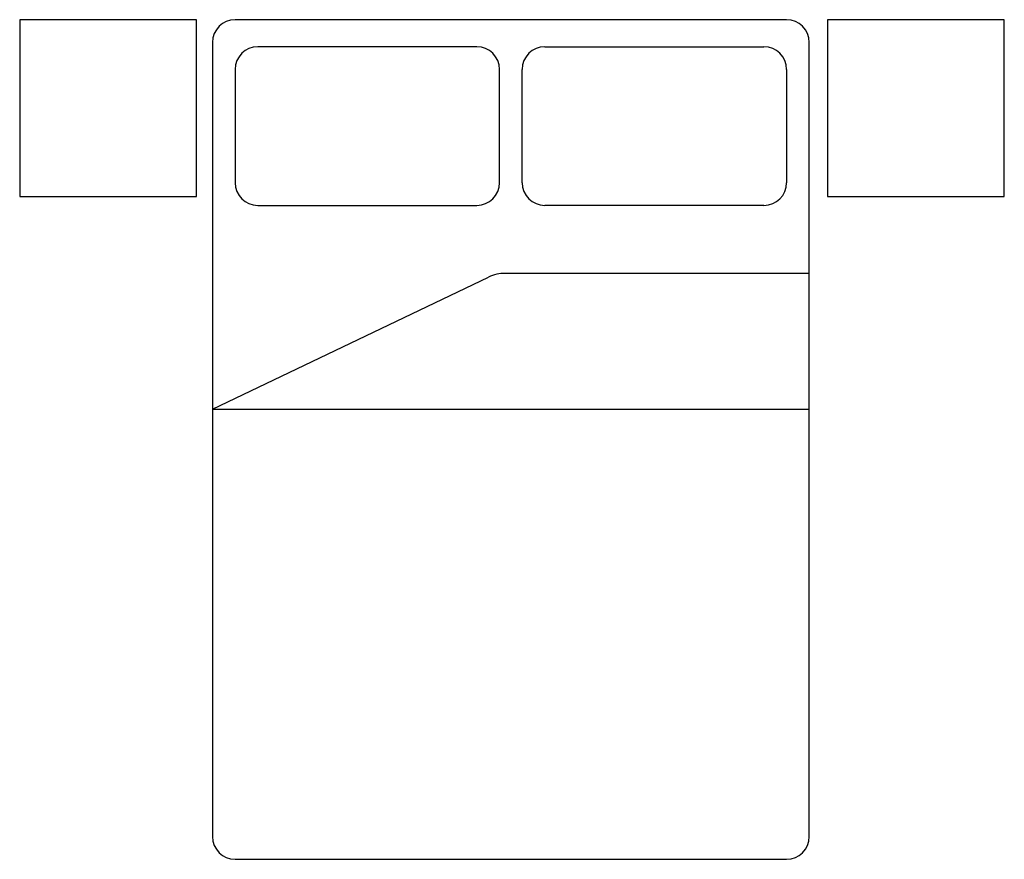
# Model space of a CAD drawing. Extents: x -1.09 to 1.14, y -0.9 to 1.
import ezdxf

# ---------------------------------------------------------------- set-up
doc = ezdxf.new("R2010")
doc.units = 0
doc.header["$MEASUREMENT"] = 0
doc.layers.get('0').update_dxf_attribs({"linetype": 'CONTINUOUS'})
doc.layers.add('CAMAS', color=251, linetype='CONTINUOUS')

# ---------------------------------------------------------------- blocks, each defined once
blk = doc.blocks.new('CAM2')
at = {"layer": 'CAMAS'}
for p, q in [((0.6448, 1.0001), (-0.6027, 1.0001)), ((-0.654, 0.9488), (-0.654, -0.8486)), ((-0.0559, 0.939), (-0.5514, 0.939)), ((0.098, 0.939), (0.5935, 0.939)), ((0.696, -0.8486), (0.696, 0.9488)), ((-0.6027, 0.8877), (-0.6027, 0.6313)), ((-0.0046, 0.6313), (-0.0046, 0.8877)), ((0.0467, 0.6313), (0.0467, 0.8877)), ((0.6448, 0.8877), (0.6448, 0.6313)), ((-0.5514, 0.58), (-0.0559, 0.58)), ((0.5935, 0.58), (0.098, 0.58)), ((0.696, 0.4261), (0.0085, 0.4261)), ((-0.654, 0.1185), (-0.0294, 0.4177)), ((-0.654, 0.1185), (0.696, 0.1185)), ((-0.6027, -0.8999), (0.6448, -0.8999))]:
    blk.add_line(p, q, dxfattribs=at)
for centre, radius, start, end in [((-0.6027, 0.9488), 0.0513, 90, 180), ((0.6448, 0.9488), 0.0513, 0, 90), ((-0.5514, 0.8877), 0.0513, 90, 180), ((-0.0559, 0.8877), 0.0513, 0, 90), ((0.098, 0.8877), 0.0513, 90, 180), ((0.5935, 0.8877), 0.0513, 0, 90), ((-0.5514, 0.6313), 0.0513, 180, 270), ((-0.0559, 0.6313), 0.0513, 270, 0), ((0.098, 0.6313), 0.0513, 180, 270), ((0.5935, 0.6313), 0.0513, 270, 0), ((0.0085, 0.3364), 0.0897, 90, 115), ((-0.6027, -0.8486), 0.0513, 180, 270), ((0.6448, -0.8486), 0.0513, 270, 0)]:
    blk.add_arc(centre, radius, start, end, dxfattribs=at)

msp = doc.modelspace()

# ---------------------------------------------------------------- linework, layer by layer
at = {"layer": 'CAMAS'}
for points in [[(-1.0901, 0.6001), (-0.6901, 0.6001), (-0.6901, 1.0001), (-1.0901, 1.0001)], [(0.7375, 0.6001), (1.1375, 0.6001), (1.1375, 1.0001), (0.7375, 1.0001)]]:
    msp.add_lwpolyline(points, close=True, dxfattribs=at)

# ---------------------------------------------------------------- block references
msp.add_blockref('CAM2', (0, 0))

doc.saveas('drawing.dxf')
